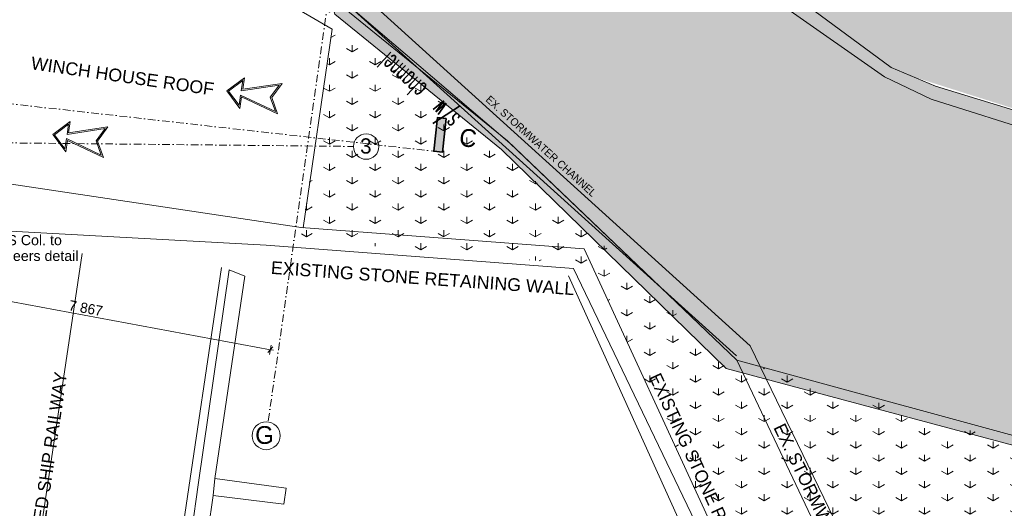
# Model space of a CAD drawing. Header units: millimetres. Extents: x -738537 to 1850049, y -250217 to 604013.
# Tile 154 of 220: x -98083 to -78726, y 71557 to 81164. Entities that reach past the tile are written whole.
import ezdxf

# ---------------------------------------------------------------- set-up
doc = ezdxf.new("R2010")
doc.units = ezdxf.units.MM
doc.header["$MEASUREMENT"] = 0
doc.linetypes.add('Dot & Dashed', pattern=[280, 150, -60, 0, -70])
for name, color, linetype, lineweight in [('0_Pen_No__128', 9, 'Continuous', 0), ('0_Pen_No__3', 30, 'Continuous', 15), ('0_Pen_No__4', 5, 'Continuous', 5), ('A_SITE 3D_Pen_No__128', 9, 'Continuous', 0), ('A_SITE 3D_Pen_No__4', 7, 'Continuous', 5), ('A_SURVEY_Pen_No__1', 214, 'Continuous', 35), ('A_SURVEY_Pen_No__6', 7, 'Continuous', 5), ('A_WALL LOAD_Pen_No__3', 30, 'Continuous', 15), ('C-GRID _Pen_No__5', 4, 'Continuous', 5), ('C_DIMS - GA_Pen_No__6', 7, 'Continuous', 5), ('C_TEXT GA_Pen_No__6', 7, 'Continuous', 5), ('RAIL TRACKS_Pen_No__128', 9, 'Continuous', 0), ('SEWER LINE_Pen_No__4', 5, 'Continuous', 5), ('Text_Pen_No__15', 7, 'Continuous', 20)]:
    doc.layers.add(name, color=color, linetype=linetype, lineweight=lineweight)
doc.layers.add('A_SURVEY_Pen_No__171', color=7, linetype='Continuous', lineweight=0, true_color=0xdadada)
doc.layers.add('BUILDING_Pen_No__7', color=7, linetype='Continuous', lineweight=5, true_color=0x9f07ff)
doc.layers.add('C_DIMS - GA', color=7, linetype='Continuous')
doc.styles.add('GENERATED_STYLE_1', font='GOTHIC.TTF')
doc.styles.add('GENERATED_STYLE_10', font='txt.shx')
doc.styles.add('GENERATED_STYLE_2', font='arial.ttf')
doc.dimstyles.new('GENERATED_STYLE__1', dxfattribs={"dimtxt": 200, "dimasz": 95, "dimexe": 0.18, "dimexo": 90000, "dimgap": 0.09, "dimtad": 1, "dimdec": 0, "dimzin": 0, "dimdsep": 46, "dimtxsty": 'GENERATED_STYLE_1', "dimblk": 'ARROWHEAD_2', "dimblk1": 'ARROWHEAD_2', "dimblk2": 'ARROWHEAD_2', "dimcen": 0.09, "dimclrd": 7, "dimclre": 7, "dimclrt": 7, "dimadec": 0, "dimazin": 0, "dimtfac": 1, "dimtdec": 4, "dimtmove": 0, "dimatfit": 3, "dimfxl": 1, "dimtolj": 1, "dimtzin": 0, "dimarcsym": 0})
doc.dimstyles.new('GENERATED_STYLE__7', dxfattribs={"dimtxt": 0.18, "dimasz": 273.6, "dimexe": 0.18, "dimexo": 0.0625, "dimgap": 0.09, "dimtad": 0, "dimtih": 1, "dimtoh": 1, "dimdec": 4, "dimzin": 0, "dimdsep": 46, "dimcen": 0.09, "dimadec": 0, "dimazin": 0, "dimtfac": 1, "dimtdec": 4, "dimtmove": 0, "dimatfit": 3, "dimldrblk": 'ARROWHEAD_5', "dimfxl": 1, "dimtolj": 1, "dimtzin": 0, "dimarcsym": 0})

# ---------------------------------------------------------------- blocks, each defined once
blk = doc.blocks.new('*D267')
at = {"layer": 'C_DIMS - GA_Pen_No__6', "color": 7, "linetype": 'Continuous', "lineweight": 5, "transparency": 16777216}
for p, q in [((-100889, 76111), (-101228, 76175)), ((-100936, 76057), (-100842, 76166)), ((-100872, 76204), (-100906, 76019)), ((-93155, 74674), (-100889, 76111)), ((-93202, 74619), (-93108, 74729)), ((-93138, 74766), (-93172, 74582)), ((-93095, 74663), (-93155, 74674))]:
    blk.add_line(p, q, dxfattribs=at)
at = {"layer": 'C_DIMS - GA_Pen_No__6', "color": 7, "lineweight": 5, "transparency": 16777216, "char_height": 200, "attachment_point": 7, "rotation": 349.4689, "style": 'GENERATED_STYLE_1'}
for s, insert in [('\\A1;{\\pql;\\fCentury Gothic|b0|i0|c0|p34;345}', (-100846, 76144)), ('\\A1;{\\pql;\\fCentury Gothic|b0|i0|c0|p34;7\xa0867}', (-97130, 75453))]:
    blk.add_mtext(s, dxfattribs=dict(at, insert=insert))
blk = doc.blocks.new('ARROWHEAD_2')
at = {"color": 0, "linetype": 'Continuous', "lineweight": 0}
for p, q in [((0, 0), (-1, 0)), ((-0.38, -0.66), (0.38, 0.66))]:
    blk.add_line(p, q, dxfattribs=at)
blk = doc.blocks.new('ARROWHEAD_5')
at = {"linetype": 'Continuous', "lineweight": 0}
blk.add_hatch(color=0, dxfattribs=at).paths.add_polyline_path([(-1, 0.2679), (0, 0), (-1, -0.2679)])
at = {"color": 0, "linetype": 'Continuous', "lineweight": 0}
blk.add_line((0, 0), (-1, 0), dxfattribs=at)

msp = doc.modelspace()

# ---------------------------------------------------------------- hatches: boundary and pattern name
at = {"layer": '0_Pen_No__128', "linetype": 'Continuous', "lineweight": 0}
h = msp.add_hatch(dxfattribs=at)
h.set_pattern_fill('PATTERN__PAVING', color=9, style=0, pattern_type=2)
h.set_pattern_definition([(0, (20053.95, 1033.6), (0, 400), [300, -100]), (0, (20353.95, 1133.6), (0, 400), [300, -100]), (0, (20253.95, 1233.6), (0, 400), [300, -100]), (0, (20153.95, 1333.6), (0, 400), [300, -100]), (90, (20253.95, 1033.6), (-400, 0), [300, -100]), (90, (20153.95, 1133.6), (-400, 0), [300, -100]), (90, (20053.95, 1233.6), (-400, 0), [300, -100]), (90, (20353.95, 1333.6), (-400, 0), [300, -100])])
h.paths.add_polyline_path([(-96099.3, 84189.8), (-96119.8, 84011), (-92359.9, 82978.5), (-91888.6, 81272.2), (-88610.3, 78611.4), (-84196.5, 74302.6), (-77506.5, 72518.4, -0.4934204), (-77845.8, 68374.4), (-81676.1, 65090.7), (-81731.7, 64700.4), (-77677.9, 68281.3, 0.4694837), (-77323.3, 72654), (-83985.4, 74467.2), (-88495.8, 78785.4), (-91702.8, 81394), (-92211.2, 83105.1)])
at = {"layer": 'A_SITE 3D_Pen_No__128', "linetype": 'Continuous', "lineweight": 0}
h = msp.add_hatch(dxfattribs=at)
h.set_pattern_fill('PATTERN__PAVING', color=9, style=0, pattern_type=2)
h.set_pattern_definition([(0, (20053.95, 1033.6), (0, 400), [300, -100]), (0, (20353.95, 1133.6), (0, 400), [300, -100]), (0, (20253.95, 1233.6), (0, 400), [300, -100]), (0, (20153.95, 1333.6), (0, 400), [300, -100]), (90, (20253.95, 1033.6), (-400, 0), [300, -100]), (90, (20153.95, 1133.6), (-400, 0), [300, -100]), (90, (20053.95, 1233.6), (-400, 0), [300, -100]), (90, (20353.95, 1333.6), (-400, 0), [300, -100])])
h.paths.add_polyline_path([(-113774.8, 89196.8), (-98783.8, 87454.8), (-99198.5, 85205.6), (-96185.9, 83435.6), (-95783.9, 86779.8), (-92399.2, 86367.7), (-92399.2, 91976.2), (-85899.2, 91976.2), (-85899.2, 84290.4, 0.116634), (-85562.7, 83478.7), (-84856.4, 82687.8), (-81078.9, 80039.2), (-80162.4, 79600.8), (-75775.8, 78209.1), (-70191.6, 78471.5, 0.1036834), (-68959.3, 79690.8), (-68528.6, 80917.5), (-68168.9, 82333.4), (-67867.6, 84420.9), (-67919, 85319.5), (-68602.9, 87625.8), (-68756.6, 87577.3), (-68067.7, 85290.9), (-68029.1, 84441.7), (-68335.9, 82451), (-68681.2, 80958.8), (-69095.9, 79803.2, -0.1004938), (-70228, 78696.8), (-75693.1, 78514.3), (-80076.9, 79856.2), (-80949.5, 80226.9), (-84735.5, 83025.2), (-85281.8, 83645.1, -0.117949), (-85618.3, 84456.7), (-85618.3, 85412.2), (-84330.3, 86367.7), (-84330.3, 92329), (-85618.3, 92329), (-85618.3, 92317.2), (-97876.4, 92317.2), (-98743.1, 87655), (-113758.4, 89337.5)])
h = msp.add_hatch(dxfattribs=at)
h.set_pattern_fill('HATCH__STONE', color=9, style=0, pattern_type=2)
h.set_pattern_definition([(45, (20053.95, 1383.6), (-111.36932, 111.36932), [0, -105, 0, -157.5]), (110, (20403.95, 1383.6), (148.00159, 53.86817), [0, -77, 0, -133])])
h.paths.add_polyline_path([(-92399.2, 91976.2), (-92399.2, 86367.7), (-92211.2, 83105.1), (-91702.8, 81394), (-88495.8, 78785.4), (-83985.4, 74467.2), (-77386.9, 72674, -0.490366), (-77693.6, 68304.7), (-77677.9, 68281.3), (-81731.7, 64700.4), (-82669.2, 58112.6), (-81098.6, 49918.9), (-81932.9, 43841.4), (-72744.5, 41287), (-70898.9, 49057.7), (-70640.2, 50105.4), (-75881.1, 51427.5), (-78565.6, 57816.5), (-78083, 63212.9), (-74828.2, 66023.3), (-69857.4, 69302.6), (-67249.5, 71515.2), (-33839.8, 64542.7), (-26294, 62204.9, -0.3705933), (-18479.5, 48222.7), (-20516, 36464.5), (-31678.4, -32829.8), (-23762.3, -34072.4), (-16488.5, 13069), (-16126.8, 13654.8, -0.6121698), (18400.2, 24926.8), (44928.1, 1928.6), (59754.9, -1655.8), (66431.1, 12848.8, 0.0526194), (34694.7, 41438.7), (14525.1, 53987.1), (2236.2, 60095.2), (-12268.3, 65886.3), (-22426.9, 70473.5), (-21400.4, 73732.7), (-34191.2, 77049), (-35844.4, 73561.5), (-45410.9, 75648.1), (-47811, 76122.9), (-53877.2, 78982.5), (-57604.9, 84607.4), (-57910.5, 85281), (-57653.5, 85995), (-59638.6, 92151.6), (-69130.1, 89157.6), (-67919, 85319.5), (-67867.6, 84420.9), (-68163.7, 82369.7), (-68528.6, 80917.5), (-68959.3, 79690.8), (-70191.6, 78471.5), (-75775.8, 78209.1), (-80162.4, 79600.8), (-81078.9, 80039.2), (-84856.4, 82687.8), (-85562.7, 83478.7, -0.116634), (-85899.2, 84290.4), (-85899.2, 86184), (-85899.2, 91976.2)])
h = msp.add_hatch(dxfattribs=at)
h.set_pattern_fill('GRASS', color=9, style=0, pattern_type=2)
h.set_pattern_definition([(90, (20053.95, 1033.6), (-900, 0), [129.9038, -389.7114]), (90, (20503.95, 1293.4), (-900, 0), [129.9038, -389.7114]), (30, (20053.95, 1033.6), (-450, 779.423), [129.9038, -389.7114]), (30, (20053.95, 1553.2), (-450, 779.423), [129.9038, -389.7114]), (150, (20053.95, 1033.6), (450, 779.423), [129.9038, -389.7114]), (150, (20053.95, 1553.2), (450, 779.423), [129.9038, -389.7114])])
h.paths.add_polyline_path([(-92558.1, 76845.6), (-86835, 76330.4), (-81676.1, 65090.7), (-77829.4, 68388.4, 0.4934536), (-77506.5, 72518.4), (-84295.1, 74560.3), (-88610.3, 78611.4), (-91888.6, 81272.2), (-92410.1, 83160.6), (-96099.3, 84189.8), (-96185.9, 83435.6), (-91939.4, 80980.4)])
at = {"layer": 'A_SURVEY_Pen_No__1', "linetype": 'Continuous', "lineweight": 35}
msp.add_hatch(color=214, dxfattribs=at).paths.add_polyline_path([(-89698.4, 79222.4), (-89772.7, 78559.4), (-89942.3, 78578.4), (-89868, 79241.4)])
at = {"layer": 'A_SURVEY_Pen_No__171', "linetype": 'Continuous', "lineweight": 0, "true_color": 0xdadada}
h = msp.add_hatch(dxfattribs=at)
h.set_pattern_fill('GRASS', color=254, style=0, pattern_type=2)
h.set_pattern_definition([(90, (0, 0), (-900, 0), [129.9038, -389.7114]), (90, (450, 259.8), (-900, 0), [129.9038, -389.7114]), (30, (0, 0), (-450, 779.423), [129.9038, -389.7114]), (30, (0, 519.6), (-450, 779.423), [129.9038, -389.7114]), (150, (0, 0), (450, 779.423), [129.9038, -389.7114]), (150, (0, 519.6), (450, 779.423), [129.9038, -389.7114])])
h.paths.add_polyline_path([(-113746.4, 89336.2), (-113721, 89637.2), (-107136.6, 91911.2), (-86105.8, 96570.5), (-80902.9, 97400.7), (-79768.3, 89278.7), (-69316.2, 87490.5), (-68608.5, 85290), (-68114.4, 85446), (-68067.7, 85290.9), (-68029.1, 84441.7), (-68335.9, 82451), (-68681.2, 80958.8), (-69095.9, 79803.2), (-70204.6, 78698.1), (-75732.7, 78526.5), (-80513.2, 80041.5), (-80949.5, 80226.9), (-84735.5, 83025.2), (-85281.8, 83645.1), (-85618.3, 84456.7), (-85618.3, 85412.2), (-84330.3, 86367.7), (-84330.3, 92329), (-97876.4, 92317.2), (-98743.1, 87655), (-99223.8, 87708.9), (-99223.8, 92257.2), (-106128.8, 90727.4), (-106250.4, 88496.2)])

# ---------------------------------------------------------------- linework, layer by layer
at = {"layer": '0_Pen_No__3', "color": 7, "linetype": 'Continuous', "lineweight": 15}
msp.add_lwpolyline([(-96099.3, 84189.8), (-96119.8, 84011), (-92359.9, 82978.5), (-91888.6, 81272.2), (-88610.3, 78611.4), (-84196.5, 74302.6), (-77506.5, 72518.4, -0.4934204), (-77845.8, 68374.4), (-81676.1, 65090.7), (-81731.7, 64700.4), (-77677.9, 68281.3, 0.4694837), (-77323.3, 72654), (-83985.4, 74467.2), (-88495.8, 78785.4), (-91702.8, 81394), (-92211.2, 83105.1)], format="xyb", close=True, dxfattribs=at)
at = {"layer": '0_Pen_No__4', "color": 5, "linetype": 'Continuous', "lineweight": 5}
for p, q in [((-94010.3, 79765.5), (-93665.1, 80022)), ((-93975.3, 79760.3), (-93698.6, 79966)), ((-93698.6, 79966), (-93728, 79766.7)), ((-93665.1, 80022), (-93698.3, 79796.4)), ((-94010.3, 79765.5), (-93753.7, 79420.3)), ((-93975.3, 79760.3), (-93769.6, 79483.7)), ((-93728, 79766.7), (-92979.8, 79879.2)), ((-93698.3, 79796.4), (-92923.6, 79912.9)), ((-93157.2, 79639.9), (-92979.8, 79879.2)), ((-93129.1, 79635.8), (-92923.6, 79912.9)), ((-93769.6, 79483.7), (-93740.3, 79683)), ((-93753.7, 79420.3), (-93720.5, 79646)), ((-93740.3, 79683), (-93056.2, 79359.6)), ((-93720.5, 79646), (-93012.2, 79311.2)), ((-93056.2, 79359.6), (-93157.2, 79639.9)), ((-93012.2, 79311.2), (-93129.1, 79635.8)), ((-97434.5, 78908.6), (-97089.3, 79165.2)), ((-97399.5, 78903.5), (-97122.8, 79109.1)), ((-97122.8, 79109.1), (-97152.2, 78909.8)), ((-97152.2, 78909.8), (-96404, 79022.3)), ((-97089.3, 79165.2), (-97122.5, 78939.5)), ((-97122.5, 78939.5), (-96347.8, 79056)), ((-96581.4, 78783), (-96404, 79022.3)), ((-96553.3, 78778.9), (-96347.8, 79056)), ((-97434.5, 78908.6), (-97177.9, 78563.5)), ((-97399.5, 78903.5), (-97193.8, 78626.8)), ((-97193.8, 78626.8), (-97164.5, 78826.1)), ((-97177.9, 78563.5), (-97144.7, 78789.1)), ((-97164.5, 78826.1), (-96480.4, 78502.8)), ((-97144.7, 78789.1), (-96436.4, 78454.3)), ((-96480.4, 78502.8), (-96581.4, 78783)), ((-96436.4, 78454.3), (-96553.3, 78778.9))]:
    msp.add_line(p, q, dxfattribs=at)
at = {"layer": 'A_SITE 3D_Pen_No__4', "color": 7, "linetype": 'Continuous', "lineweight": 5}
for points in [[(-75693.1, 78514.3), (-80076.9, 79856.2), (-80949.5, 80226.9), (-84735.5, 83025.2), (-85281.8, 83645.1, -0.117949), (-85618.3, 84456.7), (-85618.3, 85412.2), (-84330.3, 86367.7), (-84330.3, 92329), (-85618.3, 92329), (-85618.3, 92317.2), (-97876.4, 92317.2), (-98743.1, 87655)], [(-99198.5, 85205.6), (-96185.9, 83435.6), (-95778.8, 86779.1), (-92399.2, 86367.7), (-92399.2, 91976.2), (-85899.2, 91976.2), (-85899.2, 84290.4, 0.116634), (-85562.7, 83478.7), (-84856.4, 82687.8), (-81078.9, 80039.2), (-80162.4, 79600.8), (-75775.8, 78209.1)]]:
    msp.add_lwpolyline(points, format="xyb", dxfattribs=at)
at = {"layer": 'A_SURVEY_Pen_No__1', "color": 214, "linetype": 'Continuous', "lineweight": 35, "flags": 128}
msp.add_lwpolyline([(-89698.4, 79222.4), (-89772.7, 78559.4), (-89942.3, 78578.4), (-89868, 79241.4)], close=True, dxfattribs=at)
at = {"layer": 'A_SURVEY_Pen_No__6', "color": 251, "linetype": 'Continuous', "lineweight": 5, "true_color": 0x636466}
for p, q in [((-94116, 76288.5), (-95879.8, 64398.3)), ((-93963.4, 76247.1), (-94572.7, 72015.4)), ((-94249.5, 72144.1), (-93655.9, 76124.5)), ((-93655.9, 76124.5), (-93963.4, 76247.1)), ((-95633.6, 64472.5), (-94572.7, 72015.4)), ((-94249.5, 72144.1), (-94280.6, 71811.8)), ((-92846.4, 71953.9), (-94249.5, 72144.1)), ((-92888.6, 71641), (-92846.4, 71953.9)), ((-95352.4, 64458.6), (-94280.6, 71811.8)), ((-94280.6, 71811.8), (-92888.6, 71641))]:
    msp.add_line(p, q, dxfattribs=at)
at = {"layer": 'A_WALL LOAD_Pen_No__3', "color": 30, "linetype": 'Continuous', "lineweight": 15, "flags": 128}
msp.add_lwpolyline([(-92507.1, 77071.6), (-91939.4, 80980.4), (-99074.9, 85133.6), (-100357, 78244.9)], close=True, dxfattribs=at)
at = {"layer": 'BUILDING_Pen_No__7', "color": 190, "linetype": 'Continuous', "lineweight": 5, "true_color": 0x9f07ff}
for p, q in [((-91686.3, 81966.5), (-83721.1, 74749.7)), ((-83990.4, 74554), (-91901.7, 81703.8)), ((-83721.1, 74749.7), (-80213, 67528.3)), ((-80751.6, 67664.7), (-83985.4, 74467.2))]:
    msp.add_line(p, q, dxfattribs=at)
at = {"layer": 'BUILDING_Pen_No__7', "color": 250, "linetype": 'Continuous', "lineweight": 5, "true_color": 0x3f3f3f}
for p, q in [((-91686.3, 81966.5), (-83721.1, 74749.7)), ((-88446.4, 78738.2), (-91755, 81569.7)), ((-83985.4, 74467.2), (-88446.4, 78738.2))]:
    msp.add_line(p, q, dxfattribs=at)
at = {"layer": 'C-GRID _Pen_No__5', "color": 4, "linetype": 'Dot & Dashed', "lineweight": 5}
for p, q in [((-91556.1, 84797.2), (-93198.8, 73256.6)), ((-132584.1, 83356.4), (-89942.3, 78578.4)), ((-148775.5, 79258), (-91522.4, 78672.3)), ((-91522.4, 78672.3), (-91522.4, 78672.3)), ((-93198.8, 73256.6), (-93198.8, 73256.6))]:
    msp.add_line(p, q, dxfattribs=at)
at = {"layer": 'C-GRID _Pen_No__5', "color": 4, "linetype": 'Continuous', "lineweight": 5}
for centre, radius in [((-91272.4, 78669.8), 250), ((-93237.5, 72984.3), 275)]:
    msp.add_circle(centre, radius, dxfattribs=at)
at = {"layer": 'RAIL TRACKS_Pen_No__128', "color": 251, "linetype": 'Continuous', "lineweight": 5, "true_color": 0x636466}
msp.add_line((-98556.3, 65136.7), (-96856.4, 76567.2), dxfattribs=at)
at = {"layer": 'SEWER LINE_Pen_No__4', "color": 5, "linetype": 'Continuous', "lineweight": 5}
for p, q in [((-93239.7, 76729.2), (-100641.4, 77138.7)), ((-86985.4, 76656.3), (-92548.6, 77079.3)), ((-93239.7, 76729.2), (-87193.9, 76273.8)), ((-83257.8, 68576.1), (-86985.4, 76656.3)), ((-87193.9, 76273.8), (-81918.3, 65297.2)), ((-85140, 71363.1), (-87295.7, 76127.8))]:
    msp.add_line(p, q, dxfattribs=at)

# ---------------------------------------------------------------- texts
at = {"layer": 'A_SURVEY_Pen_No__6', "color": 7, "linetype": 'Continuous', "lineweight": 5, "attachment_point": 5}
for s, insert, char_height, rotation, style in [('\\A1;{\\pqc;\\fArial|b0|i0|c0|p34;WINCH HOUSE\\fArial|b0|i0|c0|p34; ROOF}', (-96060.6, 80054.6), 250, 351.77756, 'GENERATED_STYLE_2'), ('\\A1;{\\pqc;\\fCentury Gothic|b0|i0|c0|p34;EX. STORMWATER CHANNEL}', (-87831.1, 78677), 150, 317.87192, 'GENERATED_STYLE_1'), ('\\A1;{\\pqc;\\fCentury Gothic|b0|i0|c0|p34;C}', (-89268.5, 78835.6), 350, 353.60664, 'GENERATED_STYLE_1'), ('\\A1;{\\pqc;\\fCentury Gothic|b0|i0|c0|p34;WINCHED SHIP \\fCentury Gothic|b0|i0|c0|p34;RAILWAY}', (-97562.6, 72220.6), 250, 81.76023, 'GENERATED_STYLE_1'), ('\\A1;{\\pqc;\\fCentury Gothic|b0|i0|c0|p34;EXISTING STONE RETAINING WALL}', (-84404.7, 71593.2), 250, 294.76479, 'GENERATED_STYLE_1'), ('\\A1;{\\pqc;\\fCentury Gothic|b0|i0|c0|p34;EX. STORMWATER CHANNEL}', (-82123.7, 71068.8), 250, 295.91058, 'GENERATED_STYLE_1')]:
    msp.add_mtext(s, dxfattribs=dict(at, insert=insert, char_height=char_height, rotation=rotation, style=style))
at = {"layer": 'A_SURVEY_Pen_No__6', "color": 7, "linetype": 'Continuous', "lineweight": 5, "insert": (-90161.6, 76080.3), "char_height": 250, "width": 5786.426, "attachment_point": 5, "rotation": 355.96341, "line_spacing_factor": 0.933337, "style": 'GENERATED_STYLE_2'}
msp.add_mtext('\\A1;{\\pqc;\\fArial|b0|i0|c0|p34;EXISTING STONE RETAINING WALL}', dxfattribs=at)
at = {"layer": 'C-GRID _Pen_No__5', "color": 4, "linetype": 'Continuous', "lineweight": 5, "attachment_point": 1, "style": 'GENERATED_STYLE_1'}
for s, insert, char_height in [('\\A1;{\\pql;\\pt0;\\fCentury Gothic|b0|i0|c0|p34;3}', (-91389.6, 78831.7), 300), ('\\A1;{\\pql;\\pt0;\\fCentury Gothic|b0|i0|c0|p34;G}', (-93453.3, 73173.2), 350)]:
    msp.add_mtext(s, dxfattribs=dict(at, insert=insert, char_height=char_height))
at = {"layer": 'C_TEXT GA_Pen_No__6', "color": 18, "linetype": 'Continuous', "lineweight": 5, "true_color": 0x000000, "insert": (-98930.9, 76645.5), "char_height": 200, "attachment_point": 4, "line_spacing_factor": 0.930574, "style": 'GENERATED_STYLE_2'}
msp.add_mtext('\\A1;{\\pql;\\fArial|b0|i0|c0|p34;G.M.S Col. to \\P\\pql;\\fArial|b0|i0|c0|p34;Engineers detail}', dxfattribs=at)
at = {"layer": 'Text_Pen_No__15', "color": 7, "linetype": 'Continuous', "lineweight": 20, "insert": (-89317.4, 79353), "char_height": 400, "attachment_point": 7, "rotation": 137.27425, "style": 'GENERATED_STYLE_10'}
msp.add_mtext('\\A1;{\\W0.500000x;\\pql;\\Ftxt.shx;s/w  channel}', dxfattribs=at)

# ---------------------------------------------------------------- dimensions: what is measured, and where the dimension line sits
at = {"layer": 'C_DIMS - GA', "color": 7, "linetype": 'Continuous', "lineweight": 5}
dim = msp.add_linear_dim(base=(-100889, 76111.5), p1=(-91980.9, 80988.1), p2=(-99877.4, 81553.1), angle=169.46894, dimstyle='GENERATED_STYLE__1', dxfattribs=at)
dim.commit()
dim.dimension.update_dxf_attribs({"geometry": '*D267', "text_midpoint": (-96774.3, 75488.9), "dimtype": 160, "text_rotation": 349.46894})

# ---------------------------------------------------------------- leaders
at = {"layer": 'C_TEXT GA_Pen_No__6', "color": 7, "linetype": 'Continuous', "lineweight": 5, "annotation_type": 0, "has_hookline": 1, "hookline_direction": 0, "text_width": 1961.9}
msp.add_leader([(-100541.9, 78585.1), (-99364.4, 76645.5), (-98931, 76645.5)], dimstyle='GENERATED_STYLE__7', dxfattribs=at)

doc.saveas('drawing.dxf')
